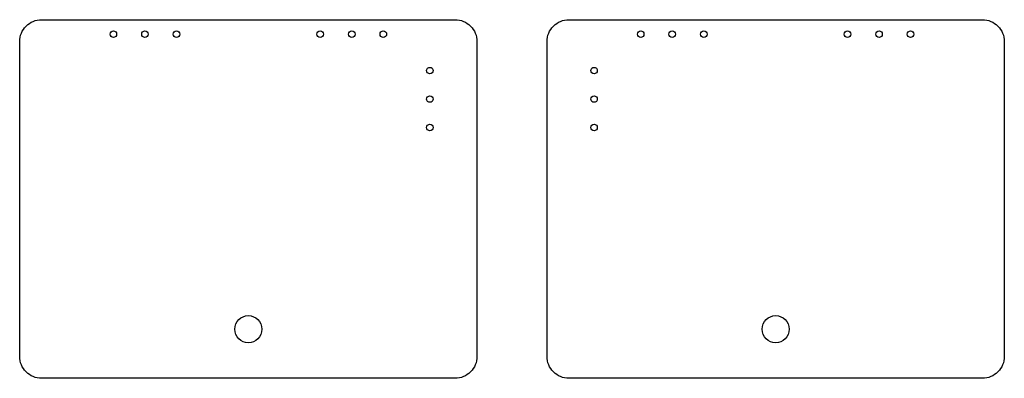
# Model space of a CAD drawing. Header units: millimetres. Extents: x -70 to 380, y -296 to -132.
import ezdxf

# ---------------------------------------------------------------- set-up
doc = ezdxf.new("R2010")
doc.units = ezdxf.units.MM
doc.layers.get('0').update_dxf_attribs({"linetype": 'CONTINUOUS'})

msp = doc.modelspace()

# ---------------------------------------------------------------- linework, layer by layer
for points in [[(-59.52, -296.48, -0.414214), (-69.52, -286.48), (-69.52, -142.48, -0.414214), (-59.52, -132.48), (129.48, -132.48, -0.414214), (139.48, -142.48), (139.48, -286.48, -0.414214), (129.48, -296.48)], [(380.48, -286.48, -0.414214), (370.48, -296.48), (181.48, -296.48, -0.414214), (171.48, -286.48), (171.48, -142.48, -0.414214), (181.48, -132.48), (370.48, -132.48, -0.414214), (380.48, -142.48)]]:
    msp.add_lwpolyline(points, format="xyb", close=True)
for centre, radius in [((-26.7, -139.14), 1.5), ((-12.27, -139.14), 1.5), ((2.17, -139.14), 1.5), ((67.8, -139.14), 1.5), ((82.23, -139.14), 1.5), ((96.67, -139.14), 1.5), ((214.3, -139.14), 1.5), ((228.73, -139.14), 1.5), ((243.16, -139.14), 1.5), ((308.8, -139.14), 1.5), ((323.23, -139.14), 1.5), ((337.66, -139.14), 1.5), ((117.98, -155.77), 1.5), ((192.98, -155.77), 1.5), ((117.98, -168.77), 1.5), ((192.98, -168.77), 1.5), ((117.98, -181.77), 1.5), ((192.98, -181.77), 1.5), ((34.98, -274.02), 6.2), ((275.98, -274.02), 6.2)]:
    msp.add_circle(centre, radius)

doc.saveas('drawing.dxf')
